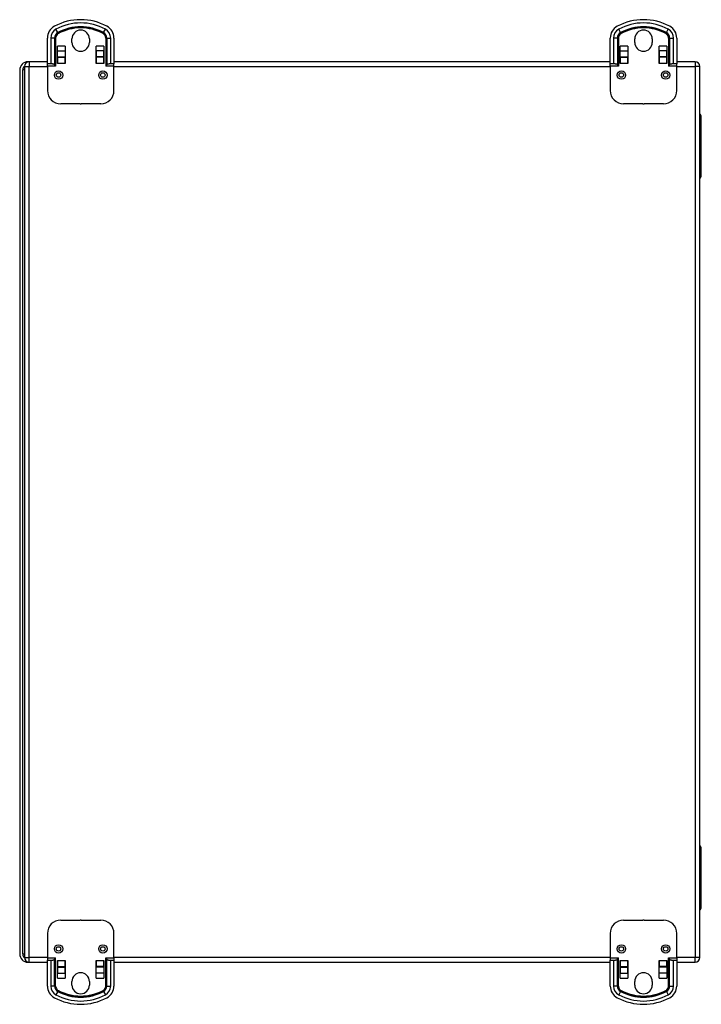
# Model space of a CAD drawing. Header units: inches. Extents: x 6.9 to 100.5, y 7.1 to 62.6.
# Tile 2 of 11: x 6.9 to 19, y 26.1 to 43.6. Entities that reach past the tile are written whole.
import ezdxf

# ---------------------------------------------------------------- set-up
doc = ezdxf.new("R2010")
doc.units = ezdxf.units.IN
doc.header["$MEASUREMENT"] = 0
doc.layers.add('Visible Edges(ANSI)', color=7, linetype='Continuous', lineweight=25)
doc.layers.add('Visible Tangent Edges(ANSI)', color=7, linetype='Continuous', lineweight=25)

msp = doc.modelspace()

# ---------------------------------------------------------------- linework, layer by layer
at = {"layer": 'Visible Edges(ANSI)'}
for p, q in [((7.348, 42.858), (7.348, 43.319)), ((7.783, 43.241), (7.783, 43.303)), ((8.095, 43.303), (8.095, 43.241)), ((8.53, 43.319), (8.53, 42.858)), ((17.348, 42.858), (17.348, 43.319)), ((17.783, 43.241), (17.783, 43.303)), ((18.095, 43.303), (18.095, 43.241)), ((18.53, 43.319), (18.53, 42.858)), ((7.525, 43.177), (7.525, 43.177)), ((7.525, 43.089), (7.525, 43.177)), ((7.525, 42.866), (7.525, 43.177)), ((7.525, 43.172), (7.525, 43.172)), ((7.525, 42.983), (7.525, 43.089)), ((7.663, 43.177), (7.663, 43.177)), ((7.663, 43.177), (7.663, 43.089)), ((7.663, 43.177), (7.663, 42.866)), ((7.663, 43.172), (7.663, 43.172)), ((7.663, 43.089), (7.663, 42.983)), ((8.215, 42.866), (8.215, 43.177)), ((8.215, 43.089), (8.215, 43.177)), ((8.215, 43.177), (8.215, 43.177)), ((8.215, 43.172), (8.215, 43.172)), ((8.215, 43.089), (8.215, 42.983)), ((8.353, 43.177), (8.353, 42.866)), ((8.353, 43.177), (8.353, 43.177)), ((8.353, 43.177), (8.353, 43.089)), ((8.353, 43.172), (8.353, 43.172)), ((8.353, 42.983), (8.353, 43.089)), ((17.525, 43.177), (17.525, 43.177)), ((17.525, 43.089), (17.525, 43.177)), ((17.525, 42.866), (17.525, 43.177)), ((17.525, 43.172), (17.525, 43.172)), ((17.525, 42.983), (17.525, 43.089)), ((17.663, 43.177), (17.663, 43.177)), ((17.663, 43.177), (17.663, 43.089)), ((17.663, 43.177), (17.663, 42.866)), ((17.663, 43.172), (17.663, 43.172)), ((17.663, 43.089), (17.663, 42.983)), ((18.215, 42.866), (18.215, 43.177)), ((18.215, 43.089), (18.215, 43.177)), ((18.215, 43.177), (18.215, 43.177)), ((18.215, 43.172), (18.215, 43.172)), ((18.215, 43.089), (18.215, 42.983)), ((18.353, 43.177), (18.353, 42.866)), ((18.353, 43.177), (18.353, 43.177)), ((18.353, 43.177), (18.353, 43.089)), ((18.353, 43.172), (18.353, 43.172)), ((18.353, 42.983), (18.353, 43.089)), ((7.023, 42.897), (7.001, 42.897)), ((7.348, 42.897), (7.023, 42.897)), ((7.525, 42.976), (7.525, 42.983)), ((7.525, 42.976), (7.525, 42.866)), ((7.525, 42.976), (7.663, 42.976)), ((7.525, 42.897), (7.525, 42.897)), ((7.525, 42.866), (7.525, 42.866)), ((7.663, 42.983), (7.663, 42.976)), ((7.663, 42.866), (7.663, 42.976)), ((7.663, 42.897), (7.663, 42.897)), ((7.663, 42.866), (7.663, 42.866)), ((8.215, 42.983), (8.215, 42.976)), ((8.215, 42.976), (8.215, 42.866)), ((8.353, 42.976), (8.215, 42.976)), ((8.215, 42.897), (8.215, 42.897)), ((8.215, 42.866), (8.215, 42.866)), ((8.353, 42.976), (8.353, 42.983)), ((8.353, 42.866), (8.353, 42.976)), ((8.353, 42.897), (8.353, 42.897)), ((8.353, 42.866), (8.353, 42.866)), ((17.348, 42.897), (8.53, 42.897)), ((17.525, 42.976), (17.525, 42.983)), ((17.525, 42.976), (17.525, 42.866)), ((17.525, 42.976), (17.663, 42.976)), ((17.525, 42.897), (17.525, 42.897)), ((17.525, 42.866), (17.525, 42.866)), ((17.663, 42.983), (17.663, 42.976)), ((17.663, 42.866), (17.663, 42.976)), ((17.663, 42.897), (17.663, 42.897)), ((17.663, 42.866), (17.663, 42.866)), ((18.215, 42.983), (18.215, 42.976)), ((18.215, 42.976), (18.215, 42.866)), ((18.353, 42.976), (18.215, 42.976)), ((18.215, 42.897), (18.215, 42.897)), ((18.215, 42.866), (18.215, 42.866)), ((18.353, 42.976), (18.353, 42.983)), ((18.353, 42.866), (18.353, 42.976)), ((18.353, 42.897), (18.353, 42.897)), ((18.353, 42.866), (18.353, 42.866)), ((18.855, 42.897), (18.53, 42.897)), ((6.855, 42.751), (6.855, 27.043)), ((6.908, 27.043), (6.908, 42.751)), ((6.939, 42.813), (6.939, 26.981)), ((7.406, 42.858), (7.348, 42.858)), ((7.348, 42.819), (7.348, 42.858)), ((7.348, 42.819), (7.348, 42.385)), ((8.53, 42.858), (8.472, 42.858)), ((8.53, 42.819), (8.53, 42.858)), ((8.53, 42.385), (8.53, 42.819)), ((17.406, 42.858), (17.348, 42.858)), ((17.348, 42.819), (17.348, 42.858)), ((17.348, 42.819), (17.348, 42.385)), ((18.53, 42.858), (18.472, 42.858)), ((18.53, 42.819), (18.53, 42.858)), ((18.53, 42.385), (18.53, 42.819)), ((18.939, 26.981), (18.939, 42.813)), ((7.928, 42.149), (7.584, 42.149)), ((8.294, 42.149), (7.95, 42.149)), ((17.928, 42.149), (17.584, 42.149)), ((18.294, 42.149), (17.95, 42.149)), ((18.966, 40.873), (18.966, 41.92)), ((18.966, 27.873), (18.966, 28.92)), ((7.584, 27.645), (7.928, 27.645)), ((7.95, 27.645), (8.294, 27.645)), ((17.584, 27.645), (17.928, 27.645)), ((17.95, 27.645), (18.294, 27.645)), ((7.348, 27.409), (7.348, 26.975)), ((8.53, 26.975), (8.53, 27.409)), ((17.348, 27.409), (17.348, 26.975)), ((18.53, 26.975), (18.53, 27.409)), ((7.348, 26.975), (7.348, 26.936)), ((8.53, 26.975), (8.53, 26.936)), ((17.348, 26.975), (17.348, 26.936)), ((18.53, 26.975), (18.53, 26.936)), ((7.001, 26.897), (7.023, 26.897)), ((7.023, 26.897), (7.348, 26.897)), ((7.348, 26.936), (7.406, 26.936)), ((7.348, 26.474), (7.348, 26.936)), ((7.525, 26.616), (7.525, 26.928)), ((7.525, 26.928), (7.525, 26.928)), ((7.525, 26.928), (7.525, 26.818)), ((7.525, 26.897), (7.525, 26.897)), ((7.525, 26.818), (7.663, 26.818)), ((7.525, 26.818), (7.525, 26.811)), ((7.525, 26.811), (7.525, 26.705)), ((7.663, 26.928), (7.663, 26.616)), ((7.663, 26.818), (7.663, 26.928)), ((7.663, 26.928), (7.663, 26.928)), ((7.663, 26.897), (7.663, 26.897)), ((7.663, 26.811), (7.663, 26.818)), ((7.663, 26.705), (7.663, 26.811)), ((8.215, 26.928), (8.215, 26.928)), ((8.215, 26.928), (8.215, 26.818)), ((8.215, 26.616), (8.215, 26.928)), ((8.215, 26.897), (8.215, 26.897)), ((8.353, 26.818), (8.215, 26.818)), ((8.215, 26.811), (8.215, 26.818)), ((8.215, 26.705), (8.215, 26.811)), ((8.353, 26.928), (8.353, 26.928)), ((8.353, 26.818), (8.353, 26.928)), ((8.353, 26.928), (8.353, 26.616)), ((8.353, 26.897), (8.353, 26.897)), ((8.353, 26.818), (8.353, 26.811)), ((8.353, 26.811), (8.353, 26.705)), ((8.472, 26.936), (8.53, 26.936)), ((8.53, 26.936), (8.53, 26.474)), ((8.53, 26.897), (17.348, 26.897)), ((17.348, 26.936), (17.406, 26.936)), ((17.348, 26.474), (17.348, 26.936)), ((17.525, 26.616), (17.525, 26.928)), ((17.525, 26.928), (17.525, 26.928)), ((17.525, 26.928), (17.525, 26.818)), ((17.525, 26.897), (17.525, 26.897)), ((17.525, 26.818), (17.663, 26.818)), ((17.525, 26.818), (17.525, 26.811)), ((17.525, 26.811), (17.525, 26.705)), ((17.663, 26.928), (17.663, 26.616)), ((17.663, 26.818), (17.663, 26.928)), ((17.663, 26.928), (17.663, 26.928)), ((17.663, 26.897), (17.663, 26.897)), ((17.663, 26.811), (17.663, 26.818)), ((17.663, 26.705), (17.663, 26.811)), ((18.215, 26.928), (18.215, 26.928)), ((18.215, 26.928), (18.215, 26.818)), ((18.215, 26.616), (18.215, 26.928)), ((18.215, 26.897), (18.215, 26.897)), ((18.353, 26.818), (18.215, 26.818)), ((18.215, 26.811), (18.215, 26.818)), ((18.215, 26.705), (18.215, 26.811)), ((18.353, 26.928), (18.353, 26.928)), ((18.353, 26.818), (18.353, 26.928)), ((18.353, 26.928), (18.353, 26.616)), ((18.353, 26.897), (18.353, 26.897)), ((18.353, 26.818), (18.353, 26.811)), ((18.353, 26.811), (18.353, 26.705)), ((18.472, 26.936), (18.53, 26.936)), ((18.53, 26.936), (18.53, 26.474)), ((18.53, 26.897), (18.855, 26.897)), ((7.525, 26.616), (7.525, 26.705)), ((7.525, 26.622), (7.525, 26.622)), ((7.525, 26.616), (7.525, 26.616)), ((7.663, 26.705), (7.663, 26.616)), ((7.663, 26.622), (7.663, 26.622)), ((7.663, 26.616), (7.663, 26.616)), ((8.215, 26.616), (8.215, 26.705)), ((8.215, 26.622), (8.215, 26.622)), ((8.215, 26.616), (8.215, 26.616)), ((8.353, 26.705), (8.353, 26.616)), ((8.353, 26.622), (8.353, 26.622)), ((8.353, 26.616), (8.353, 26.616)), ((17.525, 26.616), (17.525, 26.705)), ((17.525, 26.622), (17.525, 26.622)), ((17.525, 26.616), (17.525, 26.616)), ((17.663, 26.705), (17.663, 26.616)), ((17.663, 26.622), (17.663, 26.622)), ((17.663, 26.616), (17.663, 26.616)), ((18.215, 26.616), (18.215, 26.705)), ((18.215, 26.622), (18.215, 26.622)), ((18.215, 26.616), (18.215, 26.616)), ((18.353, 26.705), (18.353, 26.616)), ((18.353, 26.622), (18.353, 26.622)), ((18.353, 26.616), (18.353, 26.616)), ((7.783, 26.491), (7.783, 26.553)), ((8.095, 26.553), (8.095, 26.491)), ((17.783, 26.491), (17.783, 26.553)), ((18.095, 26.553), (18.095, 26.491))]:
    msp.add_line(p, q, dxfattribs=at)
at = {"layer": 'Visible Edges(ANSI)', "flags": 128}
for points in [[(7.476, 42.845), (7.474, 42.847), (7.472, 42.849), (7.47, 42.85), (7.467, 42.851), (7.465, 42.853), (7.462, 42.854), (7.459, 42.854), (7.457, 42.855), (7.454, 42.856), (7.451, 42.856), (7.448, 42.857), (7.445, 42.857), (7.442, 42.857), (7.439, 42.857), (7.436, 42.858), (7.432, 42.858), (7.429, 42.858), (7.426, 42.858), (7.423, 42.858), (7.419, 42.858), (7.416, 42.858), (7.413, 42.858), (7.409, 42.858), (7.406, 42.858)], [(7.494, 42.819), (7.493, 42.82), (7.493, 42.82), (7.492, 42.821), (7.492, 42.822), (7.491, 42.823), (7.49, 42.824), (7.49, 42.825), (7.489, 42.826), (7.489, 42.826), (7.488, 42.827), (7.487, 42.828), (7.487, 42.829), (7.486, 42.83), (7.486, 42.831), (7.485, 42.832), (7.484, 42.833), (7.484, 42.833), (7.483, 42.834), (7.483, 42.835), (7.482, 42.836), (7.482, 42.837), (7.481, 42.838), (7.481, 42.838), (7.48, 42.839)], [(8.398, 42.839), (8.397, 42.838), (8.397, 42.838), (8.396, 42.837), (8.396, 42.836), (8.395, 42.835), (8.395, 42.834), (8.394, 42.833), (8.394, 42.833), (8.393, 42.832), (8.392, 42.831), (8.392, 42.83), (8.391, 42.829), (8.391, 42.828), (8.39, 42.827), (8.389, 42.826), (8.389, 42.826), (8.388, 42.825), (8.388, 42.824), (8.387, 42.823), (8.386, 42.822), (8.386, 42.821), (8.385, 42.82), (8.385, 42.82), (8.384, 42.819)], [(8.472, 42.858), (8.469, 42.858), (8.466, 42.858), (8.462, 42.858), (8.459, 42.858), (8.456, 42.858), (8.452, 42.858), (8.449, 42.858), (8.446, 42.858), (8.442, 42.858), (8.439, 42.857), (8.436, 42.857), (8.433, 42.857), (8.43, 42.857), (8.427, 42.856), (8.424, 42.856), (8.421, 42.855), (8.419, 42.854), (8.416, 42.854), (8.413, 42.853), (8.411, 42.851), (8.408, 42.85), (8.406, 42.849), (8.404, 42.847), (8.402, 42.845)], [(17.476, 42.845), (17.474, 42.847), (17.472, 42.849), (17.47, 42.85), (17.467, 42.851), (17.465, 42.853), (17.462, 42.854), (17.459, 42.854), (17.457, 42.855), (17.454, 42.856), (17.451, 42.856), (17.448, 42.857), (17.445, 42.857), (17.442, 42.857), (17.439, 42.857), (17.436, 42.858), (17.432, 42.858), (17.429, 42.858), (17.426, 42.858), (17.423, 42.858), (17.419, 42.858), (17.416, 42.858), (17.413, 42.858), (17.409, 42.858), (17.406, 42.858)], [(17.494, 42.819), (17.493, 42.82), (17.493, 42.82), (17.492, 42.821), (17.492, 42.822), (17.491, 42.823), (17.49, 42.824), (17.49, 42.825), (17.489, 42.826), (17.489, 42.826), (17.488, 42.827), (17.487, 42.828), (17.487, 42.829), (17.486, 42.83), (17.486, 42.831), (17.485, 42.832), (17.484, 42.833), (17.484, 42.833), (17.483, 42.834), (17.483, 42.835), (17.482, 42.836), (17.482, 42.837), (17.481, 42.838), (17.481, 42.838), (17.48, 42.839)], [(18.398, 42.839), (18.397, 42.838), (18.397, 42.838), (18.396, 42.837), (18.396, 42.836), (18.395, 42.835), (18.395, 42.834), (18.394, 42.833), (18.394, 42.833), (18.393, 42.832), (18.392, 42.831), (18.392, 42.83), (18.391, 42.829), (18.391, 42.828), (18.39, 42.827), (18.389, 42.826), (18.389, 42.826), (18.388, 42.825), (18.388, 42.824), (18.387, 42.823), (18.386, 42.822), (18.386, 42.821), (18.385, 42.82), (18.385, 42.82), (18.384, 42.819)], [(18.472, 42.858), (18.469, 42.858), (18.466, 42.858), (18.462, 42.858), (18.459, 42.858), (18.456, 42.858), (18.452, 42.858), (18.449, 42.858), (18.446, 42.858), (18.442, 42.858), (18.439, 42.857), (18.436, 42.857), (18.433, 42.857), (18.43, 42.857), (18.427, 42.856), (18.424, 42.856), (18.421, 42.855), (18.419, 42.854), (18.416, 42.854), (18.413, 42.853), (18.411, 42.851), (18.408, 42.85), (18.406, 42.849), (18.404, 42.847), (18.402, 42.845)], [(7.406, 26.936), (7.409, 26.936), (7.413, 26.936), (7.416, 26.936), (7.419, 26.936), (7.423, 26.936), (7.426, 26.936), (7.429, 26.936), (7.432, 26.936), (7.436, 26.936), (7.439, 26.936), (7.442, 26.936), (7.445, 26.937), (7.448, 26.937), (7.451, 26.937), (7.454, 26.938), (7.457, 26.938), (7.459, 26.939), (7.462, 26.94), (7.465, 26.941), (7.467, 26.942), (7.47, 26.943), (7.472, 26.945), (7.474, 26.947), (7.476, 26.948)], [(7.48, 26.954), (7.481, 26.955), (7.481, 26.956), (7.482, 26.957), (7.482, 26.958), (7.483, 26.958), (7.483, 26.959), (7.484, 26.96), (7.484, 26.961), (7.485, 26.962), (7.486, 26.963), (7.486, 26.963), (7.487, 26.964), (7.487, 26.965), (7.488, 26.966), (7.489, 26.967), (7.489, 26.968), (7.49, 26.969), (7.49, 26.97), (7.491, 26.97), (7.492, 26.971), (7.492, 26.972), (7.493, 26.973), (7.493, 26.974), (7.494, 26.975)], [(8.384, 26.975), (8.385, 26.974), (8.385, 26.973), (8.386, 26.972), (8.386, 26.971), (8.387, 26.97), (8.388, 26.97), (8.388, 26.969), (8.389, 26.968), (8.389, 26.967), (8.39, 26.966), (8.391, 26.965), (8.391, 26.964), (8.392, 26.963), (8.392, 26.963), (8.393, 26.962), (8.394, 26.961), (8.394, 26.96), (8.395, 26.959), (8.395, 26.958), (8.396, 26.958), (8.396, 26.957), (8.397, 26.956), (8.397, 26.955), (8.398, 26.954)], [(8.402, 26.948), (8.404, 26.947), (8.406, 26.945), (8.408, 26.943), (8.411, 26.942), (8.413, 26.941), (8.416, 26.94), (8.419, 26.939), (8.421, 26.938), (8.424, 26.938), (8.427, 26.937), (8.43, 26.937), (8.433, 26.937), (8.436, 26.936), (8.439, 26.936), (8.442, 26.936), (8.446, 26.936), (8.449, 26.936), (8.452, 26.936), (8.456, 26.936), (8.459, 26.936), (8.462, 26.936), (8.466, 26.936), (8.469, 26.936), (8.472, 26.936)], [(17.406, 26.936), (17.409, 26.936), (17.413, 26.936), (17.416, 26.936), (17.419, 26.936), (17.423, 26.936), (17.426, 26.936), (17.429, 26.936), (17.432, 26.936), (17.436, 26.936), (17.439, 26.936), (17.442, 26.936), (17.445, 26.937), (17.448, 26.937), (17.451, 26.937), (17.454, 26.938), (17.457, 26.938), (17.459, 26.939), (17.462, 26.94), (17.465, 26.941), (17.467, 26.942), (17.47, 26.943), (17.472, 26.945), (17.474, 26.947), (17.476, 26.948)], [(17.48, 26.954), (17.481, 26.955), (17.481, 26.956), (17.482, 26.957), (17.482, 26.958), (17.483, 26.958), (17.483, 26.959), (17.484, 26.96), (17.484, 26.961), (17.485, 26.962), (17.486, 26.963), (17.486, 26.963), (17.487, 26.964), (17.487, 26.965), (17.488, 26.966), (17.489, 26.967), (17.489, 26.968), (17.49, 26.969), (17.49, 26.97), (17.491, 26.97), (17.492, 26.971), (17.492, 26.972), (17.493, 26.973), (17.493, 26.974), (17.494, 26.975)], [(18.384, 26.975), (18.385, 26.974), (18.385, 26.973), (18.386, 26.972), (18.386, 26.971), (18.387, 26.97), (18.388, 26.97), (18.388, 26.969), (18.389, 26.968), (18.389, 26.967), (18.39, 26.966), (18.391, 26.965), (18.391, 26.964), (18.392, 26.963), (18.392, 26.963), (18.393, 26.962), (18.394, 26.961), (18.394, 26.96), (18.395, 26.959), (18.395, 26.958), (18.396, 26.958), (18.396, 26.957), (18.397, 26.956), (18.397, 26.955), (18.398, 26.954)], [(18.402, 26.948), (18.404, 26.947), (18.406, 26.945), (18.408, 26.943), (18.411, 26.942), (18.413, 26.941), (18.416, 26.94), (18.419, 26.939), (18.421, 26.938), (18.424, 26.938), (18.427, 26.937), (18.43, 26.937), (18.433, 26.937), (18.436, 26.936), (18.439, 26.936), (18.442, 26.936), (18.446, 26.936), (18.449, 26.936), (18.452, 26.936), (18.456, 26.936), (18.459, 26.936), (18.462, 26.936), (18.466, 26.936), (18.469, 26.936), (18.472, 26.936)]]:
    msp.add_lwpolyline(points, dxfattribs=at)
at = {"layer": 'Visible Edges(ANSI)'}
for centre, radius, start, end in [((7.939, 42.661), 0.984, 61.7058, 118.2942), ((17.939, 42.661), 0.984, 61.7058, 118.2942), ((7.584, 43.319), 0.236, 118.2942, 180), ((7.939, 43.303), 0.156, 0, 180), ((8.294, 43.319), 0.236, 0, 61.7058), ((17.584, 43.319), 0.236, 118.2942, 180), ((17.939, 43.303), 0.156, 0, 180), ((18.294, 43.319), 0.236, 0, 61.7058), ((7.939, 43.241), 0.156, 180, 0), ((17.939, 43.241), 0.156, 180, 0), ((7.001, 42.751), 0.146, 90, 180), ((7.023, 42.813), 0.084, 90, 180), ((18.855, 42.813), 0.084, 0, 90), ((7.001, 42.751), 0.093, 131.5798, 180), ((7.447, 42.819), 0.039, 31.5522, 42.3383), ((8.431, 42.819), 0.039, 137.6617, 148.4478), ((17.447, 42.819), 0.039, 31.5522, 42.3383), ((18.431, 42.819), 0.039, 137.6617, 148.4478), ((7.584, 42.385), 0.236, 180, 270), ((8.294, 42.385), 0.236, 270, 0), ((17.584, 42.385), 0.236, 180, 270), ((18.294, 42.385), 0.236, 270, 0), ((7.939, 43.133), 0.984, 269.3517, 270.6483), ((17.939, 43.133), 0.984, 269.3517, 270.6483), ((18.907, 41.92), 0.0591, 0, 57.3562), ((18.907, 40.873), 0.0591, 302.6438, 0), ((18.907, 28.92), 0.0591, 0, 57.3562), ((18.907, 27.873), 0.0591, 302.6438, 0), ((7.584, 27.409), 0.236, 90, 180), ((7.939, 26.661), 0.984, 89.3517, 90.6483), ((8.294, 27.409), 0.236, 0, 90), ((17.584, 27.409), 0.236, 90, 180), ((17.939, 26.661), 0.984, 89.3517, 90.6483), ((18.294, 27.409), 0.236, 0, 90), ((7.001, 27.043), 0.146, 180, 270), ((7.001, 27.043), 0.093, 180, 228.4202), ((7.023, 26.981), 0.084, 180, 270), ((7.447, 26.975), 0.039, 317.6617, 328.4478), ((8.431, 26.975), 0.039, 211.5522, 222.3383), ((17.447, 26.975), 0.039, 317.6617, 328.4478), ((18.431, 26.975), 0.039, 211.5522, 222.3383), ((18.855, 26.981), 0.084, 270, 0), ((7.939, 26.553), 0.156, 0, 180), ((17.939, 26.553), 0.156, 0, 180), ((7.584, 26.474), 0.236, 180, 241.7058), ((7.939, 26.491), 0.156, 180, 0), ((8.294, 26.474), 0.236, 298.2942, 0), ((17.584, 26.474), 0.236, 180, 241.7058), ((17.939, 26.491), 0.156, 180, 0), ((18.294, 26.474), 0.236, 298.2942, 0), ((7.939, 27.133), 0.984, 241.7058, 298.2942), ((17.939, 27.133), 0.984, 241.7058, 298.2942)]:
    msp.add_arc(centre, radius, start, end, dxfattribs=at)
at = {"layer": 'Visible Tangent Edges(ANSI)'}
for p, q in [((7.533, 43.415), (7.5, 43.476)), ((7.533, 43.415), (7.535, 43.411)), ((7.535, 43.411), (7.542, 43.399)), ((8.343, 43.411), (8.336, 43.399)), ((8.345, 43.415), (8.343, 43.411)), ((8.345, 43.415), (8.378, 43.476)), ((17.533, 43.415), (17.5, 43.476)), ((17.533, 43.415), (17.535, 43.411)), ((17.535, 43.411), (17.542, 43.399)), ((18.343, 43.411), (18.336, 43.399)), ((18.345, 43.415), (18.343, 43.411)), ((18.345, 43.415), (18.378, 43.476)), ((7.476, 43.319), (7.406, 43.319)), ((7.406, 43.319), (7.406, 42.858)), ((7.476, 43.319), (7.48, 43.319)), ((7.476, 43.319), (7.476, 42.845)), ((7.48, 43.319), (7.494, 43.319)), ((7.48, 43.319), (7.48, 42.839)), ((7.494, 43.319), (7.494, 42.819)), ((8.384, 43.319), (8.384, 42.819)), ((8.398, 43.319), (8.384, 43.319)), ((8.398, 43.319), (8.398, 42.839)), ((8.402, 43.319), (8.398, 43.319)), ((8.402, 43.319), (8.402, 42.845)), ((8.402, 43.319), (8.472, 43.319)), ((8.472, 42.858), (8.472, 43.319)), ((17.476, 43.319), (17.406, 43.319)), ((17.406, 43.319), (17.406, 42.858)), ((17.476, 43.319), (17.48, 43.319)), ((17.476, 43.319), (17.476, 42.845)), ((17.48, 43.319), (17.494, 43.319)), ((17.48, 43.319), (17.48, 42.839)), ((17.494, 43.319), (17.494, 42.819)), ((18.384, 43.319), (18.384, 42.819)), ((18.398, 43.319), (18.384, 43.319)), ((18.398, 43.319), (18.398, 42.839)), ((18.402, 43.319), (18.398, 43.319)), ((18.402, 43.319), (18.402, 42.845)), ((18.402, 43.319), (18.472, 43.319)), ((18.472, 42.858), (18.472, 43.319)), ((7.663, 43.177), (7.525, 43.177)), ((7.525, 43.089), (7.663, 43.089)), ((8.353, 43.177), (8.215, 43.177)), ((8.353, 43.089), (8.215, 43.089)), ((17.663, 43.177), (17.525, 43.177)), ((17.525, 43.089), (17.663, 43.089)), ((18.353, 43.177), (18.215, 43.177)), ((18.353, 43.089), (18.215, 43.089)), ((7.023, 42.897), (7.023, 42.813)), ((7.525, 42.983), (7.663, 42.983)), ((7.663, 42.866), (7.525, 42.866)), ((8.353, 42.983), (8.215, 42.983)), ((8.353, 42.866), (8.215, 42.866)), ((17.525, 42.983), (17.663, 42.983)), ((17.663, 42.866), (17.525, 42.866)), ((18.353, 42.983), (18.215, 42.983)), ((18.353, 42.866), (18.215, 42.866)), ((18.855, 42.897), (18.855, 42.813)), ((6.939, 42.751), (6.908, 42.751)), ((6.939, 42.813), (7.023, 42.813)), ((7.023, 42.813), (7.348, 42.813)), ((7.023, 26.981), (7.023, 42.813)), ((7.494, 42.819), (7.348, 42.819)), ((8.53, 42.819), (8.384, 42.819)), ((8.53, 42.813), (17.348, 42.813)), ((17.494, 42.819), (17.348, 42.819)), ((18.53, 42.819), (18.384, 42.819)), ((18.53, 42.813), (18.855, 42.813)), ((18.939, 42.813), (18.855, 42.813)), ((18.855, 42.813), (18.855, 26.981)), ((18.939, 41.92), (18.956, 41.92)), ((18.966, 41.92), (18.956, 41.92)), ((18.956, 41.92), (18.956, 40.873)), ((18.956, 40.873), (18.939, 40.873)), ((18.956, 40.873), (18.966, 40.873)), ((18.939, 28.92), (18.956, 28.92)), ((18.966, 28.92), (18.956, 28.92)), ((18.956, 28.92), (18.956, 27.873)), ((18.956, 27.873), (18.939, 27.873)), ((18.956, 27.873), (18.966, 27.873)), ((6.908, 27.043), (6.939, 27.043)), ((6.939, 26.981), (7.023, 26.981)), ((7.023, 26.897), (7.023, 26.981)), ((7.348, 26.981), (7.023, 26.981)), ((7.348, 26.975), (7.494, 26.975)), ((7.476, 26.474), (7.476, 26.948)), ((7.48, 26.474), (7.48, 26.954)), ((7.494, 26.474), (7.494, 26.975)), ((8.384, 26.975), (8.53, 26.975)), ((8.384, 26.474), (8.384, 26.975)), ((8.398, 26.474), (8.398, 26.954)), ((8.402, 26.474), (8.402, 26.948)), ((17.348, 26.981), (8.53, 26.981)), ((17.348, 26.975), (17.494, 26.975)), ((17.476, 26.474), (17.476, 26.948)), ((17.48, 26.474), (17.48, 26.954)), ((17.494, 26.474), (17.494, 26.975)), ((18.384, 26.975), (18.53, 26.975)), ((18.384, 26.474), (18.384, 26.975)), ((18.398, 26.474), (18.398, 26.954)), ((18.402, 26.474), (18.402, 26.948)), ((18.855, 26.981), (18.53, 26.981)), ((18.939, 26.981), (18.855, 26.981)), ((18.855, 26.897), (18.855, 26.981)), ((7.406, 26.936), (7.406, 26.474)), ((7.525, 26.928), (7.663, 26.928)), ((7.525, 26.811), (7.663, 26.811)), ((8.215, 26.928), (8.353, 26.928)), ((8.353, 26.811), (8.215, 26.811)), ((8.472, 26.474), (8.472, 26.936)), ((17.406, 26.936), (17.406, 26.474)), ((17.525, 26.928), (17.663, 26.928)), ((17.525, 26.811), (17.663, 26.811)), ((18.215, 26.928), (18.353, 26.928)), ((18.353, 26.811), (18.215, 26.811)), ((18.472, 26.474), (18.472, 26.936)), ((7.525, 26.705), (7.663, 26.705)), ((7.525, 26.616), (7.663, 26.616)), ((8.353, 26.705), (8.215, 26.705)), ((8.215, 26.616), (8.353, 26.616)), ((17.525, 26.705), (17.663, 26.705)), ((17.525, 26.616), (17.663, 26.616)), ((18.353, 26.705), (18.215, 26.705)), ((18.215, 26.616), (18.353, 26.616)), ((7.476, 26.474), (7.406, 26.474)), ((7.476, 26.474), (7.48, 26.474)), ((7.48, 26.474), (7.494, 26.474)), ((8.398, 26.474), (8.384, 26.474)), ((8.402, 26.474), (8.398, 26.474)), ((8.402, 26.474), (8.472, 26.474)), ((17.476, 26.474), (17.406, 26.474)), ((17.476, 26.474), (17.48, 26.474)), ((17.48, 26.474), (17.494, 26.474)), ((18.398, 26.474), (18.384, 26.474)), ((18.402, 26.474), (18.398, 26.474)), ((18.402, 26.474), (18.472, 26.474)), ((7.533, 26.378), (7.5, 26.317)), ((7.533, 26.378), (7.535, 26.382)), ((7.535, 26.382), (7.542, 26.394)), ((8.343, 26.382), (8.336, 26.394)), ((8.345, 26.378), (8.343, 26.382)), ((8.345, 26.378), (8.378, 26.317)), ((17.533, 26.378), (17.5, 26.317)), ((17.533, 26.378), (17.535, 26.382)), ((17.535, 26.382), (17.542, 26.394)), ((18.343, 26.382), (18.336, 26.394)), ((18.345, 26.378), (18.343, 26.382)), ((18.345, 26.378), (18.378, 26.317))]:
    msp.add_line(p, q, dxfattribs=at)
for centre, radius in [((7.546, 42.661), 0.0744), ((7.546, 42.661), 0.0399), ((8.333, 42.661), 0.0744), ((8.333, 42.661), 0.0399), ((17.546, 42.661), 0.0744), ((17.546, 42.661), 0.0399), ((18.333, 42.661), 0.0744), ((18.333, 42.661), 0.0399), ((7.546, 27.133), 0.0744), ((7.546, 27.133), 0.0399), ((8.333, 27.133), 0.0744), ((8.333, 27.133), 0.0399), ((17.546, 27.133), 0.0744), ((17.546, 27.133), 0.0399), ((18.333, 27.133), 0.0744), ((18.333, 27.133), 0.0399)]:
    msp.add_circle(centre, radius, dxfattribs=at)
for centre, radius, start, end in [((7.939, 42.661), 0.926, 61.7058, 118.2942), ((17.939, 42.661), 0.926, 61.7058, 118.2942), ((7.584, 43.319), 0.178, 118.2942, 180), ((7.584, 43.319), 0.109, 118.2942, 180), ((7.584, 43.319), 0.104, 118.2942, 180), ((7.584, 43.319), 0.0904, 118.2942, 180), ((7.939, 42.661), 0.857, 61.7058, 118.2942), ((7.939, 42.661), 0.852, 61.7058, 118.2942), ((7.939, 42.661), 0.838, 61.7058, 118.2942), ((8.294, 43.319), 0.0904, 0, 61.7058), ((8.294, 43.319), 0.104, 0, 61.7058), ((8.294, 43.319), 0.109, 0, 61.7058), ((8.294, 43.319), 0.178, 0, 61.7058), ((17.584, 43.319), 0.178, 118.2942, 180), ((17.584, 43.319), 0.109, 118.2942, 180), ((17.584, 43.319), 0.104, 118.2942, 180), ((17.584, 43.319), 0.0904, 118.2942, 180), ((17.939, 42.661), 0.857, 61.7058, 118.2942), ((17.939, 42.661), 0.852, 61.7058, 118.2942), ((17.939, 42.661), 0.838, 61.7058, 118.2942), ((18.294, 43.319), 0.0904, 0, 61.7058), ((18.294, 43.319), 0.104, 0, 61.7058), ((18.294, 43.319), 0.109, 0, 61.7058), ((18.294, 43.319), 0.178, 0, 61.7058), ((7.584, 26.474), 0.178, 180, 241.7058), ((7.584, 26.474), 0.109, 180, 241.7058), ((7.584, 26.474), 0.104, 180, 241.7058), ((7.584, 26.474), 0.0904, 180, 241.7058), ((8.294, 26.474), 0.0904, 298.2942, 0), ((8.294, 26.474), 0.104, 298.2942, 0), ((8.294, 26.474), 0.109, 298.2942, 0), ((8.294, 26.474), 0.178, 298.2942, 0), ((17.584, 26.474), 0.178, 180, 241.7058), ((17.584, 26.474), 0.109, 180, 241.7058), ((17.584, 26.474), 0.104, 180, 241.7058), ((17.584, 26.474), 0.0904, 180, 241.7058), ((18.294, 26.474), 0.0904, 298.2942, 0), ((18.294, 26.474), 0.104, 298.2942, 0), ((18.294, 26.474), 0.109, 298.2942, 0), ((18.294, 26.474), 0.178, 298.2942, 0), ((7.939, 27.133), 0.926, 241.7058, 298.2942), ((7.939, 27.133), 0.857, 241.7058, 298.2942), ((7.939, 27.133), 0.852, 241.7058, 298.2942), ((7.939, 27.133), 0.838, 241.7058, 298.2942), ((17.939, 27.133), 0.926, 241.7058, 298.2942), ((17.939, 27.133), 0.857, 241.7058, 298.2942), ((17.939, 27.133), 0.852, 241.7058, 298.2942), ((17.939, 27.133), 0.838, 241.7058, 298.2942)]:
    msp.add_arc(centre, radius, start, end, dxfattribs=at)
for centre, start_param, end_param in [((18.9, 41.92), 4.712389, 5.500841), ((18.9, 40.873), 3.923937, 4.712389), ((18.9, 28.92), 4.712389, 5.500841), ((18.9, 27.873), 3.923937, 4.712389)]:
    msp.add_ellipse(centre, major_axis=(0, 0.0591), ratio=0.945519, start_param=start_param, end_param=end_param, dxfattribs=at)

doc.saveas('drawing.dxf')
